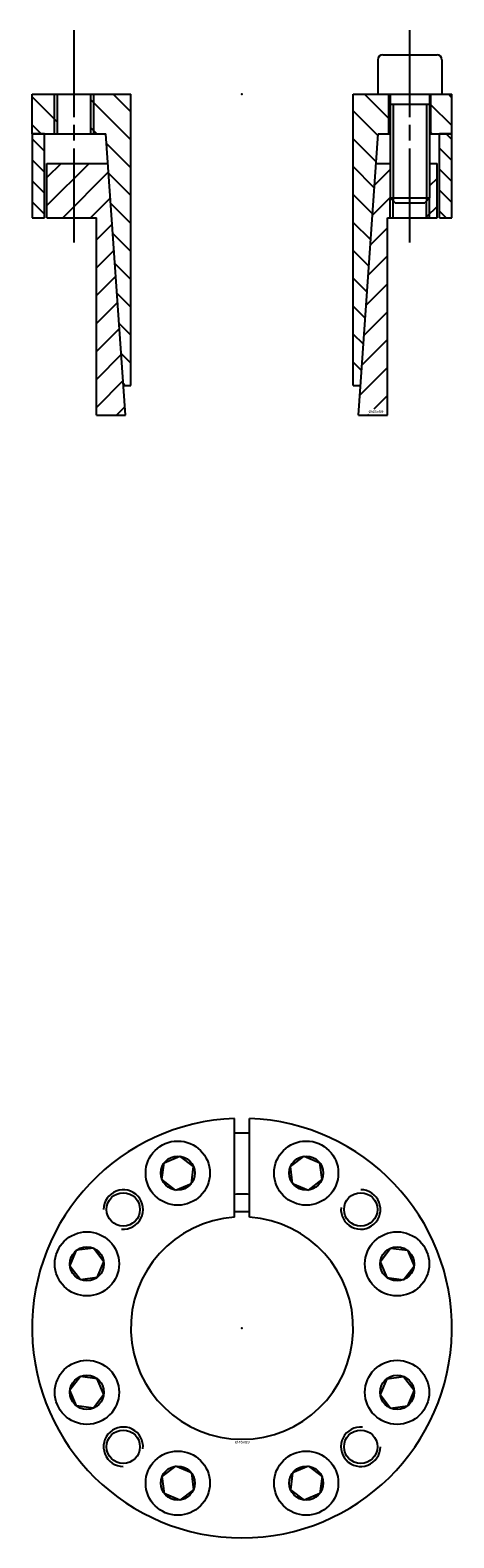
# Model space of a CAD drawing. Extents: x -43 to 43, y -42 to 263.
import ezdxf
from ezdxf.enums import TextEntityAlignment as Align

# ---------------------------------------------------------------- set-up
doc = ezdxf.new("R2010")
doc.units = 0
doc.linetypes.add('CADRA_CENTERLINE', pattern=[25.4, 19.05, -1.5875, 3.175, -1.5875])
doc.linetypes.add('CADRA_SOLID', pattern=[0])
doc.layers.get('0').update_dxf_attribs({"color": 112, "linetype": 'CADRA_SOLID'})

# ---------------------------------------------------------------- blocks, each defined once
blk = doc.blocks.new('_X2')
for p, q in [((-40, -11.53), (-42.5, -9.03)), ((41.32, -8), (42.5, -9.18)), ((42.5, -13.42), (40, -10.92)), ((-42.5, -13.27), (-40, -15.77)), ((40, -15.16), (42.5, -17.66)), ((-40, -20.01), (-42.5, -17.51)), ((42.5, -21.9), (40, -19.4)), ((-42.5, -21.76), (-40, -24.26)), ((40, -23.65), (41.35, -25))]:
    blk.add_line(p, q)
blk = doc.blocks.new('_X1')
for p, q in [((-37.38, -0.01), (-37.39, 0)), ((-22.52, -3.56), (-26.07, 0)), ((29.75, -4.91), (24.84, 0)), ((42.5, -0.69), (41.81, 0)), ((-37.38, -5.67), (-42.5, -0.54)), ((-22.52, -9.22), (-30.63, -1.1)), ((42.5, -6.35), (38.25, -2.1)), ((27.54, -8.36), (22.52, -3.33)), ((-42.5, -6.2), (-40.7, -8)), ((-29.39, -8), (-30.63, -6.76)), ((27.17, -13.65), (22.52, -8.99)), ((38.5, -8), (38.25, -7.75)), ((-22.52, -14.87), (-27.43, -9.96)), ((26.8, -18.93), (22.52, -14.65)), ((-22.52, -20.53), (-27, -16.04)), ((26.43, -24.22), (22.52, -20.3)), ((-22.52, -26.19), (-26.58, -22.12)), ((26.06, -29.51), (22.52, -25.96)), ((-22.52, -31.84), (-26.15, -28.2)), ((25.69, -34.79), (22.52, -31.62)), ((-25.73, -34.29), (-22.52, -37.5)), ((25.32, -40.08), (22.52, -37.27)), ((-22.52, -43.16), (-25.3, -40.37)), ((24.95, -45.37), (22.52, -42.93)), ((-24.88, -46.45), (-22.52, -48.81)), ((24.58, -50.66), (22.52, -48.59)), ((-22.52, -54.47), (-24.45, -52.53)), ((24.21, -55.94), (22.52, -54.25)), ((-24.03, -58.61), (-23.64, -59))]:
    blk.add_line(p, q)
blk = doc.blocks.new('_X0')
for p, q in [((-36.63, -14), (-39.5, -16.87)), ((-30.97, -14), (-39.5, -22.53)), ((30, -15.25), (26.84, -18.42)), ((-27.03, -15.71), (-36.31, -25)), ((39.5, -17.07), (38, -18.57)), ((-26.66, -21), (-30.66, -25)), ((30, -20.91), (26.41, -24.5)), ((39.5, -22.73), (37.37, -24.85)), ((-26.29, -26.29), (-29.48, -29.48)), ((29.48, -27.08), (25.99, -30.58)), ((-25.92, -31.57), (-29.48, -35.14)), ((29.48, -32.74), (25.56, -36.66)), ((-25.55, -36.86), (-29.48, -40.8)), ((29.48, -38.4), (25.14, -42.75)), ((-25.18, -42.15), (-29.48, -46.46)), ((29.48, -44.05), (24.71, -48.83)), ((-24.81, -47.44), (-29.48, -52.11)), ((29.48, -49.71), (24.29, -54.91)), ((-24.44, -52.72), (-29.48, -57.77)), ((-24.07, -58.01), (-29.48, -63.43)), ((29.48, -55.37), (23.86, -60.99)), ((29.48, -61.02), (26.7, -63.81)), ((-23.7, -63.3), (-25.4, -65)), ((25.51, -65), (25.7, -64.81))]:
    blk.add_line(p, q)
blk = doc.blocks.new('BLOCK1')
at = {"linetype": 'CADRA_CENTERLINE'}
for p, q in [((-34, -30), (-34, 13)), ((34, -30), (34, 13))]:
    blk.add_line(p, q, dxfattribs=at)
for p, q in [((27.5, 7), (27.5, 0)), ((28.5, 8), (39.5, 8)), ((40.5, 7), (40.5, 0)), ((-42.5, -8), (-42.5, 0)), ((-42.5, 0), (-22.52, 0)), ((-22.52, -59), (-22.52, 0)), ((22.52, -59), (22.52, 0)), ((22.52, 0), (30, 0)), ((27.5, 0), (40.5, 0)), ((29.75, -8), (29.75, 0)), ((30, 0), (30, -21)), ((38, 0), (42.5, 0)), ((38, 0), (38, -21)), ((38.25, -8), (38.25, 0)), ((42.5, -8), (42.5, 0)), ((-38, -8), (-38, 0)), ((-37.38, -8), (-37.38, 0)), ((-30.63, -8), (-30.63, 0)), ((-30, -8), (-30, 0)), ((30, -2), (38, -2)), ((30.62, -2), (30.62, -21.62)), ((37.37, -2), (37.37, -21.62)), ((-42.5, -8), (-42.5, -25)), ((-40, -8), (-42.5, -8)), ((-42.5, -8), (-27.57, -8)), ((-40, -25), (-40, -8)), ((-23.58, -65), (-27.57, -8)), ((23.58, -65), (27.57, -8)), ((27.57, -8), (30, -8)), ((38, -8), (42.5, -8)), ((40, -25), (40, -8)), ((42.5, -8), (40, -8)), ((42.5, -25), (42.5, -8)), ((-39.5, -25), (-39.5, -14)), ((-39.5, -14), (-27.15, -14)), ((27.15, -14), (30, -14)), ((38, -14), (39.5, -14)), ((39.5, -25), (39.5, -14)), ((30, -25), (30, -21)), ((30, -21), (38, -21)), ((30, -21), (31, -22)), ((38, -21), (37, -22)), ((38, -25), (38, -21)), ((30.62, -25), (30.62, -21.62)), ((31, -22), (37, -22)), ((37.37, -25), (37.37, -21.62)), ((-42.5, -25), (-40, -25)), ((-39.5, -25), (-29.48, -25)), ((-29.48, -65), (-29.48, -25)), ((29.48, -25), (39.5, -25)), ((29.48, -65), (29.48, -25)), ((40, -25), (42.5, -25)), ((-24, -59), (-22.52, -59)), ((22.52, -59), (24, -59)), ((-29.48, -65), (-23.58, -65)), ((23.58, -65), (29.48, -65))]:
    blk.add_line(p, q)
for centre, start, end in [((28.5, 7), 90, 180), ((39.5, 7), 0, 90)]:
    blk.add_arc(centre, 1, start, end)
blk.add_point((0, 0))
for name in ['_X1', '_X2', '_X0']:
    blk.add_blockref(name, (0, 0))
blk.add_text('%%c45x59', height=0.5).set_placement((25.64, -64.56), (28.64, -64.56), align=Align.FIT)
blk = doc.blocks.new('BLOCK0')
for p, q in [((-1.5, 22.46), (-1.5, 42.47)), ((1.5, 22.46), (1.5, 42.47)), ((-15.76, 33.52), (-12.56, 34.85)), ((-9.81, 32.74), (-12.56, 34.85)), ((9.81, 32.74), (12.56, 34.85)), ((12.56, 34.85), (15.76, 33.52)), ((-16.21, 30.09), (-15.76, 33.52)), ((-10.26, 29.3), (-9.81, 32.74)), ((10.26, 29.3), (9.81, 32.74)), ((16.21, 30.09), (15.76, 33.52)), ((-13.46, 27.98), (-16.21, 30.09)), ((-13.46, 27.98), (-10.26, 29.3)), ((10.26, 29.3), (13.46, 27.98)), ((13.46, 27.98), (16.21, 30.09)), ((-34.85, 12.56), (-33.52, 15.76)), ((-30.09, 16.21), (-33.52, 15.76)), ((-27.98, 13.46), (-30.09, 16.21)), ((27.98, 13.46), (30.09, 16.21)), ((30.09, 16.21), (33.52, 15.76)), ((33.52, 15.76), (34.85, 12.56)), ((-32.74, 9.81), (-34.85, 12.56)), ((-29.3, 10.26), (-27.98, 13.46)), ((27.98, 13.46), (29.3, 10.26)), ((32.74, 9.81), (34.85, 12.56)), ((-29.3, 10.26), (-32.74, 9.81)), ((29.3, 10.26), (32.74, 9.81)), ((-32.74, -9.81), (-34.85, -12.56)), ((-29.3, -10.26), (-32.74, -9.81)), ((-27.98, -13.46), (-29.3, -10.26)), ((29.3, -10.26), (27.98, -13.46)), ((29.3, -10.26), (32.74, -9.81)), ((32.74, -9.81), (34.85, -12.56)), ((-33.52, -15.76), (-34.85, -12.56)), ((-27.98, -13.46), (-30.09, -16.21)), ((27.98, -13.46), (30.09, -16.21)), ((34.85, -12.56), (33.52, -15.76)), ((-30.09, -16.21), (-33.52, -15.76)), ((30.09, -16.21), (33.52, -15.76)), ((-13.46, -27.98), (-16.21, -30.09)), ((-16.21, -30.09), (-15.76, -33.52)), ((-10.26, -29.3), (-13.46, -27.98)), ((-10.26, -29.3), (-9.81, -32.74)), ((10.26, -29.3), (9.81, -32.74)), ((13.46, -27.98), (10.26, -29.3)), ((13.46, -27.98), (16.21, -30.09)), ((16.21, -30.09), (15.76, -33.52)), ((-12.56, -34.85), (-15.76, -33.52)), ((-9.81, -32.74), (-12.56, -34.85)), ((9.81, -32.74), (12.56, -34.85)), ((15.76, -33.52), (12.56, -34.85))]:
    blk.add_line(p, q)
for centre, radius in [((-13.01, 31.41), 6.5), ((13.01, 31.41), 6.5), ((-13.01, 31.41), 3.46), ((13.01, 31.41), 3.46), ((-24.04, 24.04), 3.38), ((24.04, 24.04), 3.38), ((-31.41, 13.01), 6.5), ((31.41, 13.01), 6.5), ((-31.41, 13.01), 3.46), ((31.41, 13.01), 3.46), ((-31.41, -13.01), 6.5), ((31.41, -13.01), 6.5), ((-31.41, -13.01), 3.46), ((31.41, -13.01), 3.46), ((-24.04, -24.04), 3.38), ((24.04, -24.04), 3.38), ((-13.01, -31.41), 6.5), ((13.01, -31.41), 6.5), ((-13.01, -31.41), 3.46), ((13.01, -31.41), 3.46)]:
    blk.add_circle(centre, radius)
for centre, radius, start, end in [((0, 0), 42.5, 92.0226, 447.9774), ((0, 0), 39.5, 87.8237, 92.1763), ((-24.04, 24.04), 4, 264.3722, 539.9999), ((24.04, 24.04), 4, 174.3722, 450), ((0, 0), 27.14, 86.8323, 93.1677), ((0, 0), 22.52, 93.82, 446.18), ((0, 0), 23.58, 86.3528, 93.6472), ((-24.04, -24.04), 4, 354.3722, 629.9999), ((24.04, -24.04), 4, 84.3722, 360)]:
    blk.add_arc(centre, radius, start, end)
blk.add_point((0, 0))
blk.add_text('%%c45x59', height=0.5).set_placement((-1.44, -23.36), (1.55, -23.36), align=Align.FIT)

msp = doc.modelspace()

# ---------------------------------------------------------------- block references
for name, p in [('BLOCK1', (0, 250)), ('BLOCK0', (0, 0))]:
    msp.add_blockref(name, p)

doc.saveas('drawing.dxf')
